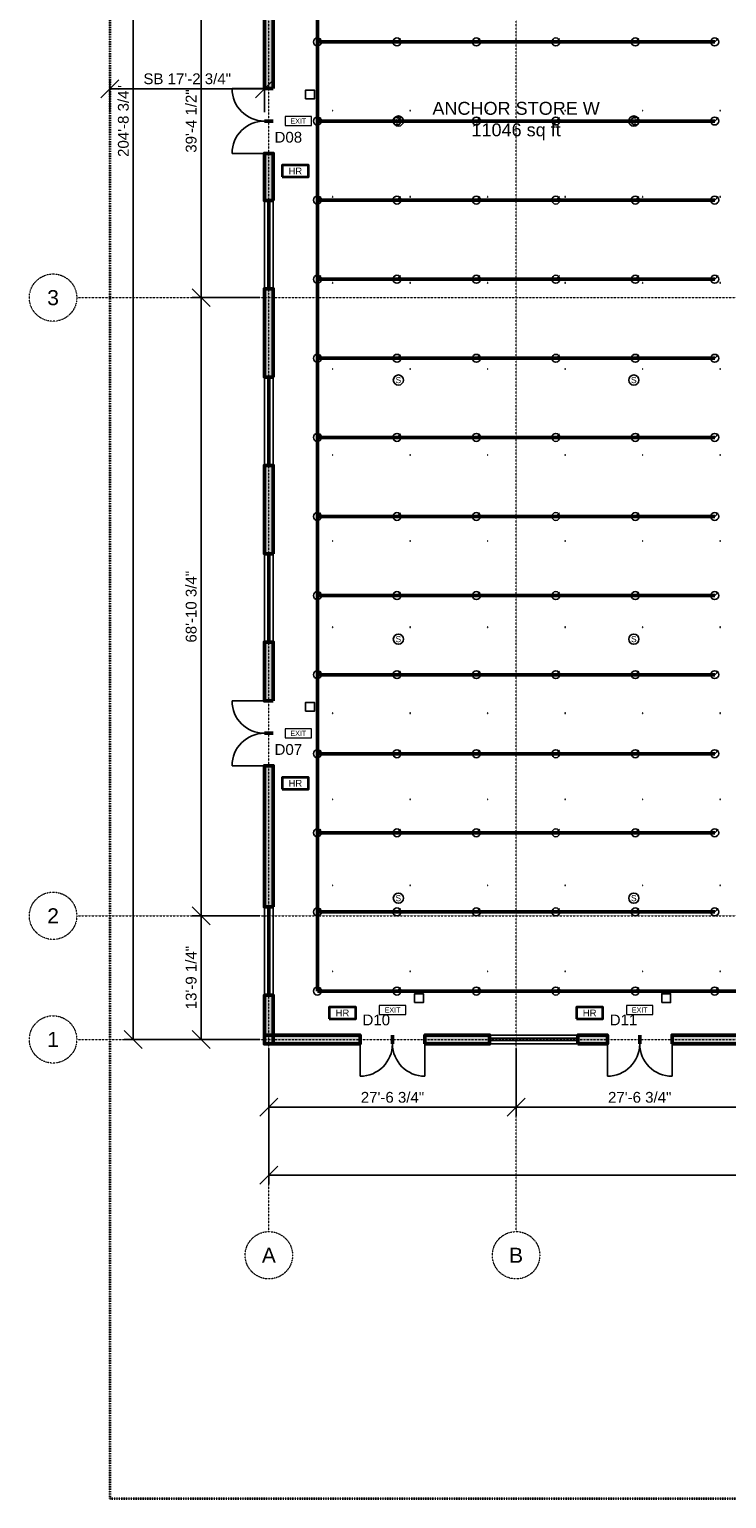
# Model space of a CAD drawing. Header units: inches. Extents: x -108 to 4832, y -12 to 3555.
# Tile 1 of 13: x -108 to 825, y 0 to 1965. Entities that reach past the tile are written whole.
import ezdxf
from ezdxf.enums import TextEntityAlignment as Align

# ---------------------------------------------------------------- set-up
doc = ezdxf.new("R2010")
doc.units = ezdxf.units.IN
doc.header["$LTSCALE"] = 0.03937
doc.header["$MEASUREMENT"] = 0
doc.linetypes.add('CENTER', pattern=[5.08, 3.175, -0.635, 0.635, -0.635])
doc.linetypes.add('PHANTOM', pattern=[6.35, 3.175, -0.635, 0.635, -0.635, 0.635, -0.635])
for name, color, linetype, lineweight in [('A-ANNO-DIMS', 1, 'Continuous', 18), ('A-ANNO-SYMB', 2, 'Continuous', 18), ('A-AREA-IDEN', 2, 'Continuous', 18), ('A-DOOR', 3, 'Continuous', 25), ('A-GLAZ', 4, 'Continuous', 25), ('A-WALL', 7, 'Continuous', 50), ('A-WALL-PATT', 8, 'Continuous', 9), ('C-PROP-LINE', 1, 'PHANTOM', 35), ('E-ANNO-TEXT', 52, 'Continuous', 18), ('E-FALM', 230, 'Continuous', 25), ('E-LITE-EMER', 40, 'Continuous', 18), ('FP-ANNO-TEXT', 14, 'Continuous', 18), ('FP-HOSE', 20, 'Continuous', 35), ('FP-SPRK-HEAD', 1, 'Continuous', 25), ('FP-SPRK-PIPE', 12, 'Continuous', 50), ('M-HVAC-SCD', 4, 'Continuous', 18), ('S-GRID', 1, 'CENTER', 13)]:
    doc.layers.add(name, color=color, linetype=linetype, lineweight=lineweight)
doc.styles.add('PK-ARIAL', font='arial.ttf')
doc.dimstyles.new('PK-96', dxfattribs={"dimscale": 192, "dimtxt": 0.075, "dimasz": 0.0625, "dimexe": 0.0625, "dimexo": 0.0625, "dimgap": 0.03125, "dimtad": 1, "dimdec": 4, "dimzin": 3, "dimdsep": 46, "dimlunit": 4, "dimtxsty": 'PK-ARIAL', "dimtsz": 0.0625, "dimcen": 2.5, "dimclrd": 256, "dimclre": 256, "dimclrt": 256, "dimazin": 3, "dimtfac": 1, "dimtmove": 0, "dimatfit": 3})

msp = doc.modelspace()

# ---------------------------------------------------------------- hatches: boundary and pattern name
at = {"layer": 'A-WALL-PATT'}
for points in [[(218.50394, 1885.82677), (218.50394, 2090.55118), (206.69291, 2090.55118), (206.69291, 1885.82677)], [(218.50394, 1736.22047), (218.50394, 1799.2126), (206.69291, 1799.2126), (206.69291, 1736.22047)], [(218.50394, 1500), (218.50394, 1618.11024), (206.69291, 1618.11024), (206.69291, 1500)], [(218.50394, 1263.77953), (218.50394, 1381.88976), (206.69291, 1381.88976), (206.69291, 1263.77953)], [(218.50394, 1066.92913), (218.50394, 1145.66929), (206.69291, 1145.66929), (206.69291, 1066.92913)], [(218.50394, 791.33858), (218.50394, 980.31496), (206.69291, 980.31496), (206.69291, 791.33858)], [(218.50394, 608.26772), (218.50394, 673.22835), (206.69291, 673.22835), (206.69291, 608.26772)], [(206.69291, 608.26772), (334.64567, 608.26772), (334.64567, 620.07874), (206.69291, 620.07874)], [(421.25984, 608.26772), (507.87402, 608.26772), (507.87402, 620.07874), (421.25984, 620.07874)], [(625.98425, 608.26772), (665.35433, 608.26772), (665.35433, 620.07874), (625.98425, 620.07874)], [(751.9685, 608.26772), (1106.29921, 608.26772), (1106.29921, 620.07874), (751.9685, 620.07874)]]:
    msp.add_hatch(color=256, dxfattribs=at).paths.add_polyline_path(points)

# ---------------------------------------------------------------- linework, layer by layer
at = {"layer": 'A-DOOR'}
for p, q in [((206.69291, 1885.82677), (163.38583, 1885.82677)), ((206.69291, 1799.2126), (163.38583, 1799.2126)), ((206.69291, 1066.92913), (163.38583, 1066.92913)), ((206.69291, 980.31496), (163.38583, 980.31496)), ((334.64567, 608.26772), (334.64567, 564.96063)), ((421.25984, 608.26772), (421.25984, 564.96063)), ((665.35433, 608.26772), (665.35433, 564.96063)), ((751.9685, 608.26772), (751.9685, 564.96063))]:
    msp.add_line(p, q, dxfattribs=at)
for centre, start, end in [((206.69291, 1885.82677), 180, -90), ((206.69291, 1799.2126), 90, 180), ((206.69291, 1066.92913), 180, -90), ((206.69291, 980.31496), 90, 180), ((334.64567, 608.26772), -90, 0), ((421.25984, 608.26772), 180, -90), ((665.35433, 608.26772), -90, 0), ((751.9685, 608.26772), 180, -90)]:
    msp.add_arc(centre, 43.30709, start, end, dxfattribs=at)
at = {"layer": 'A-GLAZ'}
for p, q in [((206.69291, 1618.11024), (206.69291, 1736.22047)), ((211.12205, 1618.11024), (211.12205, 1736.22047)), ((214.0748, 1618.11024), (214.0748, 1736.22047)), ((218.50394, 1618.11024), (218.50394, 1736.22047)), ((206.69291, 1381.88976), (206.69291, 1500)), ((211.12205, 1381.88976), (211.12205, 1500)), ((214.0748, 1381.88976), (214.0748, 1500)), ((218.50394, 1381.88976), (218.50394, 1500)), ((206.69291, 1145.66929), (206.69291, 1263.77953)), ((211.12205, 1145.66929), (211.12205, 1263.77953)), ((214.0748, 1145.66929), (214.0748, 1263.77953)), ((218.50394, 1145.66929), (218.50394, 1263.77953)), ((206.69291, 673.22835), (206.69291, 791.33858)), ((211.12205, 673.22835), (211.12205, 791.33858)), ((214.0748, 673.22835), (214.0748, 791.33858)), ((218.50394, 673.22835), (218.50394, 791.33858)), ((507.87402, 620.07874), (625.98425, 620.07874)), ((507.87402, 615.64961), (625.98425, 615.64961)), ((507.87402, 612.69685), (625.98425, 612.69685)), ((507.87402, 608.26772), (625.98425, 608.26772))]:
    msp.add_line(p, q, dxfattribs=at)
at = {"layer": 'A-WALL'}
for p, q in [((218.50394, 1885.82677), (206.69291, 1885.82677)), ((218.50394, 1842.51969), (206.69291, 1842.51969)), ((218.50394, 1842.51969), (206.69291, 1842.51969)), ((218.50394, 1799.2126), (206.69291, 1799.2126)), ((218.50394, 1736.22047), (206.69291, 1736.22047)), ((218.50394, 1618.11024), (206.69291, 1618.11024)), ((218.50394, 1500), (206.69291, 1500)), ((218.50394, 1381.88976), (206.69291, 1381.88976)), ((218.50394, 1263.77953), (206.69291, 1263.77953)), ((218.50394, 1145.66929), (206.69291, 1145.66929)), ((218.50394, 1066.92913), (206.69291, 1066.92913)), ((218.50394, 1023.62205), (206.69291, 1023.62205)), ((218.50394, 1023.62205), (206.69291, 1023.62205)), ((218.50394, 980.31496), (206.69291, 980.31496)), ((218.50394, 791.33858), (206.69291, 791.33858)), ((218.50394, 673.22835), (206.69291, 673.22835)), ((334.64567, 608.26772), (334.64567, 620.07874)), ((377.95276, 608.26772), (377.95276, 620.07874)), ((377.95276, 608.26772), (377.95276, 620.07874)), ((421.25984, 608.26772), (421.25984, 620.07874)), ((507.87402, 608.26772), (507.87402, 620.07874)), ((625.98425, 608.26772), (625.98425, 620.07874)), ((665.35433, 608.26772), (665.35433, 620.07874)), ((708.66142, 608.26772), (708.66142, 620.07874)), ((708.66142, 608.26772), (708.66142, 620.07874)), ((751.9685, 608.26772), (751.9685, 620.07874))]:
    msp.add_line(p, q, dxfattribs=at)
for points in [[(218.50394, 1885.82677), (218.50394, 2090.55118), (206.69291, 2090.55118), (206.69291, 1885.82677)], [(218.50394, 1736.22047), (218.50394, 1799.2126), (206.69291, 1799.2126), (206.69291, 1736.22047)], [(218.50394, 1500), (218.50394, 1618.11024), (206.69291, 1618.11024), (206.69291, 1500)], [(218.50394, 1263.77953), (218.50394, 1381.88976), (206.69291, 1381.88976), (206.69291, 1263.77953)], [(218.50394, 1066.92913), (218.50394, 1145.66929), (206.69291, 1145.66929), (206.69291, 1066.92913)], [(218.50394, 791.33858), (218.50394, 980.31496), (206.69291, 980.31496), (206.69291, 791.33858)], [(218.50394, 608.26772), (218.50394, 673.22835), (206.69291, 673.22835), (206.69291, 608.26772)], [(206.69291, 608.26772), (334.64567, 608.26772), (334.64567, 620.07874), (206.69291, 620.07874)], [(421.25984, 608.26772), (507.87402, 608.26772), (507.87402, 620.07874), (421.25984, 620.07874)], [(625.98425, 608.26772), (665.35433, 608.26772), (665.35433, 620.07874), (625.98425, 620.07874)], [(751.9685, 608.26772), (1106.29921, 608.26772), (1106.29921, 620.07874), (751.9685, 620.07874)]]:
    msp.add_lwpolyline(points, close=True, dxfattribs=at)
at = {"layer": 'C-PROP-LINE'}
msp.add_lwpolyline([(0, 0), (4724.40945, 0), (4724.40945, 3543.30709), (0, 3543.30709)], close=True, dxfattribs=at)
at = {"layer": 'E-FALM'}
for points in [[(261.81102, 1872.04724), (273.62205, 1872.04724), (273.62205, 1883.85827), (261.81102, 1883.85827)], [(261.81102, 1053.14961), (273.62205, 1053.14961), (273.62205, 1064.96063), (261.81102, 1064.96063)], [(407.48031, 663.38583), (419.29134, 663.38583), (419.29134, 675.19685), (407.48031, 675.19685)], [(738.18898, 663.38583), (750, 663.38583), (750, 675.19685), (738.18898, 675.19685)]]:
    msp.add_lwpolyline(points, close=True, dxfattribs=at)
for centre in [(385.82677, 1842.51969), (700.7874, 1842.51969), (385.82677, 1496.06299), (700.7874, 1496.06299), (385.82677, 1149.6063), (700.7874, 1149.6063), (385.82677, 803.14961), (700.7874, 803.14961)]:
    msp.add_circle(centre, 6.80315, dxfattribs=at)
at = {"layer": 'E-LITE-EMER'}
for points in [[(234.25197, 1836.61417), (269.68504, 1836.61417), (269.68504, 1848.4252), (234.25197, 1848.4252)], [(234.25197, 1017.71654), (269.68504, 1017.71654), (269.68504, 1029.52756), (234.25197, 1029.52756)], [(360.23622, 647.6378), (395.66929, 647.6378), (395.66929, 659.44882), (360.23622, 659.44882)], [(690.94488, 647.6378), (726.37795, 647.6378), (726.37795, 659.44882), (690.94488, 659.44882)]]:
    msp.add_lwpolyline(points, close=True, dxfattribs=at)
at = {"layer": 'FP-HOSE'}
for points in [[(230.31496, 1767.71654), (265.74803, 1767.71654), (265.74803, 1783.46457), (230.31496, 1783.46457)], [(230.31496, 948.8189), (265.74803, 948.8189), (265.74803, 964.56693), (230.31496, 964.56693)], [(293.30709, 641.73228), (328.74016, 641.73228), (328.74016, 657.48031), (293.30709, 657.48031)], [(624.01575, 641.73228), (659.44882, 641.73228), (659.44882, 657.48031), (624.01575, 657.48031)]]:
    msp.add_lwpolyline(points, close=True, dxfattribs=at)
at = {"layer": 'FP-SPRK-HEAD'}
for p, q in [((277.55906, 1948.30537), (282.32126, 1953.06758)), ((383.85827, 1948.30537), (388.62047, 1953.06758)), ((490.15748, 1948.30537), (494.91969, 1953.06758)), ((596.45669, 1948.30537), (601.2189, 1953.06758)), ((702.75591, 1948.30537), (707.51811, 1953.06758)), ((809.05512, 1948.30537), (813.81732, 1953.06758)), ((277.55906, 1842.51969), (282.32126, 1847.28189)), ((383.85827, 1842.51969), (388.62047, 1847.28189)), ((490.15748, 1842.51969), (494.91969, 1847.28189)), ((596.45669, 1842.51969), (601.2189, 1847.28189)), ((702.75591, 1842.51969), (707.51811, 1847.28189)), ((809.05512, 1842.51969), (813.81732, 1847.28189)), ((277.55906, 1736.734), (282.32126, 1741.4962)), ((383.85827, 1736.734), (388.62047, 1741.4962)), ((490.15748, 1736.734), (494.91969, 1741.4962)), ((596.45669, 1736.734), (601.2189, 1741.4962)), ((702.75591, 1736.734), (707.51811, 1741.4962)), ((809.05512, 1736.734), (813.81732, 1741.4962)), ((277.55906, 1630.94831), (282.32126, 1635.71051)), ((383.85827, 1630.94831), (388.62047, 1635.71051)), ((490.15748, 1630.94831), (494.91969, 1635.71051)), ((596.45669, 1630.94831), (601.2189, 1635.71051)), ((702.75591, 1630.94831), (707.51811, 1635.71051)), ((809.05512, 1630.94831), (813.81732, 1635.71051)), ((277.55906, 1525.16262), (282.32126, 1529.92482)), ((383.85827, 1525.16262), (388.62047, 1529.92482)), ((490.15748, 1525.16262), (494.91969, 1529.92482)), ((596.45669, 1525.16262), (601.2189, 1529.92482)), ((702.75591, 1525.16262), (707.51811, 1529.92482)), ((809.05512, 1525.16262), (813.81732, 1529.92482)), ((277.55906, 1419.37693), (282.32126, 1424.13913)), ((383.85827, 1419.37693), (388.62047, 1424.13913)), ((490.15748, 1419.37693), (494.91969, 1424.13913)), ((596.45669, 1419.37693), (601.2189, 1424.13913)), ((702.75591, 1419.37693), (707.51811, 1424.13913)), ((809.05512, 1419.37693), (813.81732, 1424.13913)), ((277.55906, 1313.59124), (282.32126, 1318.35344)), ((383.85827, 1313.59124), (388.62047, 1318.35344)), ((490.15748, 1313.59124), (494.91969, 1318.35344)), ((596.45669, 1313.59124), (601.2189, 1318.35344)), ((702.75591, 1313.59124), (707.51811, 1318.35344)), ((809.05512, 1313.59124), (813.81732, 1318.35344)), ((277.55906, 1207.80555), (282.32126, 1212.56775)), ((383.85827, 1207.80555), (388.62047, 1212.56775)), ((490.15748, 1207.80555), (494.91969, 1212.56775)), ((596.45669, 1207.80555), (601.2189, 1212.56775)), ((702.75591, 1207.80555), (707.51811, 1212.56775)), ((809.05512, 1207.80555), (813.81732, 1212.56775)), ((277.55906, 1102.01986), (282.32126, 1106.78206)), ((383.85827, 1102.01986), (388.62047, 1106.78206)), ((490.15748, 1102.01986), (494.91969, 1106.78206)), ((596.45669, 1102.01986), (601.2189, 1106.78206)), ((702.75591, 1102.01986), (707.51811, 1106.78206)), ((809.05512, 1102.01986), (813.81732, 1106.78206)), ((277.55906, 996.23417), (282.32126, 1000.99637)), ((383.85827, 996.23417), (388.62047, 1000.99637)), ((490.15748, 996.23417), (494.91969, 1000.99637)), ((596.45669, 996.23417), (601.2189, 1000.99637)), ((702.75591, 996.23417), (707.51811, 1000.99637)), ((809.05512, 996.23417), (813.81732, 1000.99637)), ((277.55906, 890.44848), (282.32126, 895.21068)), ((383.85827, 890.44848), (388.62047, 895.21068)), ((490.15748, 890.44848), (494.91969, 895.21068)), ((596.45669, 890.44848), (601.2189, 895.21068)), ((702.75591, 890.44848), (707.51811, 895.21068)), ((809.05512, 890.44848), (813.81732, 895.21068)), ((277.55906, 784.66279), (282.32126, 789.42499)), ((383.85827, 784.66279), (388.62047, 789.42499)), ((490.15748, 784.66279), (494.91969, 789.42499)), ((596.45669, 784.66279), (601.2189, 789.42499)), ((702.75591, 784.66279), (707.51811, 789.42499)), ((809.05512, 784.66279), (813.81732, 789.42499)), ((277.55906, 678.8771), (282.32126, 683.6393)), ((383.85827, 678.8771), (388.62047, 683.6393)), ((490.15748, 678.8771), (494.91969, 683.6393)), ((596.45669, 678.8771), (601.2189, 683.6393)), ((702.75591, 678.8771), (707.51811, 683.6393)), ((809.05512, 678.8771), (813.81732, 683.6393))]:
    msp.add_line(p, q, dxfattribs=at)
for centre in [(277.55906, 1948.30537), (383.85827, 1948.30537), (490.15748, 1948.30537), (596.45669, 1948.30537), (702.75591, 1948.30537), (809.05512, 1948.30537), (277.55906, 1842.51969), (383.85827, 1842.51969), (490.15748, 1842.51969), (596.45669, 1842.51969), (702.75591, 1842.51969), (809.05512, 1842.51969), (277.55906, 1736.734), (383.85827, 1736.734), (490.15748, 1736.734), (596.45669, 1736.734), (702.75591, 1736.734), (809.05512, 1736.734), (277.55906, 1630.94831), (383.85827, 1630.94831), (490.15748, 1630.94831), (596.45669, 1630.94831), (702.75591, 1630.94831), (809.05512, 1630.94831), (277.55906, 1525.16262), (383.85827, 1525.16262), (490.15748, 1525.16262), (596.45669, 1525.16262), (702.75591, 1525.16262), (809.05512, 1525.16262), (277.55906, 1419.37693), (383.85827, 1419.37693), (490.15748, 1419.37693), (596.45669, 1419.37693), (702.75591, 1419.37693), (809.05512, 1419.37693), (277.55906, 1313.59124), (383.85827, 1313.59124), (490.15748, 1313.59124), (596.45669, 1313.59124), (702.75591, 1313.59124), (809.05512, 1313.59124), (277.55906, 1207.80555), (383.85827, 1207.80555), (490.15748, 1207.80555), (596.45669, 1207.80555), (702.75591, 1207.80555), (809.05512, 1207.80555), (277.55906, 1102.01986), (383.85827, 1102.01986), (490.15748, 1102.01986), (596.45669, 1102.01986), (702.75591, 1102.01986), (809.05512, 1102.01986), (277.55906, 996.23417), (383.85827, 996.23417), (490.15748, 996.23417), (596.45669, 996.23417), (702.75591, 996.23417), (809.05512, 996.23417), (277.55906, 890.44848), (383.85827, 890.44848), (490.15748, 890.44848), (596.45669, 890.44848), (702.75591, 890.44848), (809.05512, 890.44848), (277.55906, 784.66279), (383.85827, 784.66279), (490.15748, 784.66279), (596.45669, 784.66279), (702.75591, 784.66279), (809.05512, 784.66279), (277.55906, 678.8771), (383.85827, 678.8771), (490.15748, 678.8771), (596.45669, 678.8771), (702.75591, 678.8771), (809.05512, 678.8771)]:
    msp.add_circle(centre, 5.29134, dxfattribs=at)
at = {"layer": 'FP-SPRK-PIPE'}
for p, q in [((277.55906, 1948.30537), (277.55906, 2054.09106)), ((277.55906, 1948.30537), (383.85827, 1948.30537)), ((277.55906, 1842.51969), (277.55906, 1948.30537)), ((383.85827, 1948.30537), (490.15748, 1948.30537)), ((490.15748, 1948.30537), (596.45669, 1948.30537)), ((596.45669, 1948.30537), (702.75591, 1948.30537)), ((702.75591, 1948.30537), (809.05512, 1948.30537)), ((277.55906, 1842.51969), (383.85827, 1842.51969)), ((277.55906, 1736.734), (277.55906, 1842.51969)), ((383.85827, 1842.51969), (490.15748, 1842.51969)), ((490.15748, 1842.51969), (596.45669, 1842.51969)), ((596.45669, 1842.51969), (702.75591, 1842.51969)), ((702.75591, 1842.51969), (809.05512, 1842.51969)), ((277.55906, 1736.734), (383.85827, 1736.734)), ((277.55906, 1630.94831), (277.55906, 1736.734)), ((383.85827, 1736.734), (490.15748, 1736.734)), ((490.15748, 1736.734), (596.45669, 1736.734)), ((596.45669, 1736.734), (702.75591, 1736.734)), ((702.75591, 1736.734), (809.05512, 1736.734)), ((277.55906, 1630.94831), (383.85827, 1630.94831)), ((277.55906, 1525.16262), (277.55906, 1630.94831)), ((383.85827, 1630.94831), (490.15748, 1630.94831)), ((490.15748, 1630.94831), (596.45669, 1630.94831)), ((596.45669, 1630.94831), (702.75591, 1630.94831)), ((702.75591, 1630.94831), (809.05512, 1630.94831)), ((277.55906, 1525.16262), (383.85827, 1525.16262)), ((277.55906, 1419.37693), (277.55906, 1525.16262)), ((383.85827, 1525.16262), (490.15748, 1525.16262)), ((490.15748, 1525.16262), (596.45669, 1525.16262)), ((596.45669, 1525.16262), (702.75591, 1525.16262)), ((702.75591, 1525.16262), (809.05512, 1525.16262)), ((277.55906, 1419.37693), (383.85827, 1419.37693)), ((277.55906, 1313.59124), (277.55906, 1419.37693)), ((383.85827, 1419.37693), (490.15748, 1419.37693)), ((490.15748, 1419.37693), (596.45669, 1419.37693)), ((596.45669, 1419.37693), (702.75591, 1419.37693)), ((702.75591, 1419.37693), (809.05512, 1419.37693)), ((277.55906, 1313.59124), (383.85827, 1313.59124)), ((277.55906, 1207.80555), (277.55906, 1313.59124)), ((383.85827, 1313.59124), (490.15748, 1313.59124)), ((490.15748, 1313.59124), (596.45669, 1313.59124)), ((596.45669, 1313.59124), (702.75591, 1313.59124)), ((702.75591, 1313.59124), (809.05512, 1313.59124)), ((277.55906, 1207.80555), (383.85827, 1207.80555)), ((277.55906, 1102.01986), (277.55906, 1207.80555)), ((383.85827, 1207.80555), (490.15748, 1207.80555)), ((490.15748, 1207.80555), (596.45669, 1207.80555)), ((596.45669, 1207.80555), (702.75591, 1207.80555)), ((702.75591, 1207.80555), (809.05512, 1207.80555)), ((277.55906, 1102.01986), (383.85827, 1102.01986)), ((277.55906, 996.23417), (277.55906, 1102.01986)), ((383.85827, 1102.01986), (490.15748, 1102.01986)), ((490.15748, 1102.01986), (596.45669, 1102.01986)), ((596.45669, 1102.01986), (702.75591, 1102.01986)), ((702.75591, 1102.01986), (809.05512, 1102.01986)), ((277.55906, 996.23417), (383.85827, 996.23417)), ((277.55906, 890.44848), (277.55906, 996.23417)), ((383.85827, 996.23417), (490.15748, 996.23417)), ((490.15748, 996.23417), (596.45669, 996.23417)), ((596.45669, 996.23417), (702.75591, 996.23417)), ((702.75591, 996.23417), (809.05512, 996.23417)), ((277.55906, 890.44848), (383.85827, 890.44848)), ((277.55906, 784.66279), (277.55906, 890.44848)), ((383.85827, 890.44848), (490.15748, 890.44848)), ((490.15748, 890.44848), (596.45669, 890.44848)), ((596.45669, 890.44848), (702.75591, 890.44848)), ((702.75591, 890.44848), (809.05512, 890.44848)), ((277.55906, 784.66279), (383.85827, 784.66279)), ((277.55906, 678.8771), (277.55906, 784.66279)), ((383.85827, 784.66279), (490.15748, 784.66279)), ((490.15748, 784.66279), (596.45669, 784.66279)), ((596.45669, 784.66279), (702.75591, 784.66279)), ((702.75591, 784.66279), (809.05512, 784.66279)), ((277.55906, 678.8771), (383.85827, 678.8771)), ((277.55906, 678.8771), (874.01575, 678.8771)), ((383.85827, 678.8771), (490.15748, 678.8771)), ((490.15748, 678.8771), (596.45669, 678.8771)), ((596.45669, 678.8771), (702.75591, 678.8771)), ((702.75591, 678.8771), (809.05512, 678.8771))]:
    msp.add_line(p, q, dxfattribs=at)
at = {"layer": 'M-HVAC-SCD'}
for p, q in [((297.60266, 1856.00161), (298.19786, 1856.59681)), ((297.60266, 1856.59681), (298.19786, 1856.00161)), ((401.2772, 1856.00161), (401.8724, 1856.59681)), ((401.2772, 1856.59681), (401.8724, 1856.00161)), ((504.95174, 1856.00161), (505.54694, 1856.59681)), ((504.95174, 1856.59681), (505.54694, 1856.00161)), ((608.62628, 1856.00161), (609.22149, 1856.59681)), ((608.62628, 1856.59681), (609.22149, 1856.00161)), ((712.30082, 1856.00161), (712.89603, 1856.59681)), ((712.30082, 1856.59681), (712.89603, 1856.00161)), ((815.97537, 1856.00161), (816.57057, 1856.59681)), ((815.97537, 1856.59681), (816.57057, 1856.00161)), ((297.60266, 1740.891), (298.19786, 1741.4862)), ((297.60266, 1741.4862), (298.19786, 1740.891)), ((401.2772, 1740.891), (401.8724, 1741.4862)), ((401.2772, 1741.4862), (401.8724, 1740.891)), ((504.95174, 1740.891), (505.54694, 1741.4862)), ((504.95174, 1741.4862), (505.54694, 1740.891)), ((608.62628, 1740.891), (609.22149, 1741.4862)), ((608.62628, 1741.4862), (609.22149, 1740.891)), ((712.30082, 1740.891), (712.89603, 1741.4862)), ((712.30082, 1741.4862), (712.89603, 1740.891)), ((815.97537, 1740.891), (816.57057, 1741.4862)), ((815.97537, 1741.4862), (816.57057, 1740.891)), ((297.60266, 1625.78039), (298.19786, 1626.37559)), ((297.60266, 1626.37559), (298.19786, 1625.78039)), ((401.2772, 1625.78039), (401.8724, 1626.37559)), ((401.2772, 1626.37559), (401.8724, 1625.78039)), ((504.95174, 1625.78039), (505.54694, 1626.37559)), ((504.95174, 1626.37559), (505.54694, 1625.78039)), ((608.62628, 1625.78039), (609.22149, 1626.37559)), ((608.62628, 1626.37559), (609.22149, 1625.78039)), ((712.30082, 1625.78039), (712.89603, 1626.37559)), ((712.30082, 1626.37559), (712.89603, 1625.78039)), ((815.97537, 1625.78039), (816.57057, 1626.37559)), ((815.97537, 1626.37559), (816.57057, 1625.78039)), ((297.60266, 1510.66978), (298.19786, 1511.26498)), ((297.60266, 1511.26498), (298.19786, 1510.66978)), ((401.2772, 1510.66978), (401.8724, 1511.26498)), ((401.2772, 1511.26498), (401.8724, 1510.66978)), ((504.95174, 1510.66978), (505.54694, 1511.26498)), ((504.95174, 1511.26498), (505.54694, 1510.66978)), ((608.62628, 1510.66978), (609.22149, 1511.26498)), ((608.62628, 1511.26498), (609.22149, 1510.66978)), ((712.30082, 1510.66978), (712.89603, 1511.26498)), ((712.30082, 1511.26498), (712.89603, 1510.66978)), ((815.97537, 1510.66978), (816.57057, 1511.26498)), ((815.97537, 1511.26498), (816.57057, 1510.66978)), ((297.60266, 1395.55917), (298.19786, 1396.15437)), ((297.60266, 1396.15437), (298.19786, 1395.55917)), ((401.2772, 1395.55917), (401.8724, 1396.15437)), ((401.2772, 1396.15437), (401.8724, 1395.55917)), ((504.95174, 1395.55917), (505.54694, 1396.15437)), ((504.95174, 1396.15437), (505.54694, 1395.55917)), ((608.62628, 1395.55917), (609.22149, 1396.15437)), ((608.62628, 1396.15437), (609.22149, 1395.55917)), ((712.30082, 1395.55917), (712.89603, 1396.15437)), ((712.30082, 1396.15437), (712.89603, 1395.55917)), ((815.97537, 1395.55917), (816.57057, 1396.15437)), ((815.97537, 1396.15437), (816.57057, 1395.55917)), ((297.60266, 1280.44856), (298.19786, 1281.04376)), ((297.60266, 1281.04376), (298.19786, 1280.44856)), ((401.2772, 1280.44856), (401.8724, 1281.04376)), ((401.2772, 1281.04376), (401.8724, 1280.44856)), ((504.95174, 1280.44856), (505.54694, 1281.04376)), ((504.95174, 1281.04376), (505.54694, 1280.44856)), ((608.62628, 1280.44856), (609.22149, 1281.04376)), ((608.62628, 1281.04376), (609.22149, 1280.44856)), ((712.30082, 1280.44856), (712.89603, 1281.04376)), ((712.30082, 1281.04376), (712.89603, 1280.44856)), ((815.97537, 1280.44856), (816.57057, 1281.04376)), ((815.97537, 1281.04376), (816.57057, 1280.44856)), ((297.60266, 1165.33794), (298.19786, 1165.93315)), ((297.60266, 1165.93315), (298.19786, 1165.33794)), ((401.2772, 1165.33794), (401.8724, 1165.93315)), ((401.2772, 1165.93315), (401.8724, 1165.33794)), ((504.95174, 1165.33794), (505.54694, 1165.93315)), ((504.95174, 1165.93315), (505.54694, 1165.33794)), ((608.62628, 1165.33794), (609.22149, 1165.93315)), ((608.62628, 1165.93315), (609.22149, 1165.33794)), ((712.30082, 1165.33794), (712.89603, 1165.93315)), ((712.30082, 1165.93315), (712.89603, 1165.33794)), ((815.97537, 1165.33794), (816.57057, 1165.93315)), ((815.97537, 1165.93315), (816.57057, 1165.33794)), ((297.60266, 1050.22733), (298.19786, 1050.82253)), ((297.60266, 1050.82253), (298.19786, 1050.22733)), ((401.2772, 1050.22733), (401.8724, 1050.82253)), ((401.2772, 1050.82253), (401.8724, 1050.22733)), ((504.95174, 1050.22733), (505.54694, 1050.82253)), ((504.95174, 1050.82253), (505.54694, 1050.22733)), ((608.62628, 1050.22733), (609.22149, 1050.82253)), ((608.62628, 1050.82253), (609.22149, 1050.22733)), ((712.30082, 1050.22733), (712.89603, 1050.82253)), ((712.30082, 1050.82253), (712.89603, 1050.22733)), ((815.97537, 1050.22733), (816.57057, 1050.82253)), ((815.97537, 1050.82253), (816.57057, 1050.22733)), ((297.60266, 935.11672), (298.19786, 935.71192)), ((297.60266, 935.71192), (298.19786, 935.11672)), ((401.2772, 935.11672), (401.8724, 935.71192)), ((401.2772, 935.71192), (401.8724, 935.11672)), ((504.95174, 935.11672), (505.54694, 935.71192)), ((504.95174, 935.71192), (505.54694, 935.11672)), ((608.62628, 935.11672), (609.22149, 935.71192)), ((608.62628, 935.71192), (609.22149, 935.11672)), ((712.30082, 935.11672), (712.89603, 935.71192)), ((712.30082, 935.71192), (712.89603, 935.11672)), ((815.97537, 935.11672), (816.57057, 935.71192)), ((815.97537, 935.71192), (816.57057, 935.11672)), ((297.60266, 820.00611), (298.19786, 820.60131)), ((297.60266, 820.60131), (298.19786, 820.00611)), ((401.2772, 820.00611), (401.8724, 820.60131)), ((401.2772, 820.60131), (401.8724, 820.00611)), ((504.95174, 820.00611), (505.54694, 820.60131)), ((504.95174, 820.60131), (505.54694, 820.00611)), ((608.62628, 820.00611), (609.22149, 820.60131)), ((608.62628, 820.60131), (609.22149, 820.00611)), ((712.30082, 820.00611), (712.89603, 820.60131)), ((712.30082, 820.60131), (712.89603, 820.00611)), ((815.97537, 820.00611), (816.57057, 820.60131)), ((815.97537, 820.60131), (816.57057, 820.00611)), ((297.60266, 704.8955), (298.19786, 705.4907)), ((297.60266, 705.4907), (298.19786, 704.8955)), ((401.2772, 704.8955), (401.8724, 705.4907)), ((401.2772, 705.4907), (401.8724, 704.8955)), ((504.95174, 704.8955), (505.54694, 705.4907)), ((504.95174, 705.4907), (505.54694, 704.8955)), ((608.62628, 704.8955), (609.22149, 705.4907)), ((608.62628, 705.4907), (609.22149, 704.8955)), ((712.30082, 704.8955), (712.89603, 705.4907)), ((712.30082, 705.4907), (712.89603, 704.8955)), ((815.97537, 704.8955), (816.57057, 705.4907)), ((815.97537, 705.4907), (816.57057, 704.8955))]:
    msp.add_line(p, q, dxfattribs=at)
for points in [[(297.60266, 1856.00161), (298.19786, 1856.00161), (298.19786, 1856.59681), (297.60266, 1856.59681)], [(401.2772, 1856.00161), (401.8724, 1856.00161), (401.8724, 1856.59681), (401.2772, 1856.59681)], [(504.95174, 1856.00161), (505.54694, 1856.00161), (505.54694, 1856.59681), (504.95174, 1856.59681)], [(608.62628, 1856.00161), (609.22149, 1856.00161), (609.22149, 1856.59681), (608.62628, 1856.59681)], [(712.30082, 1856.00161), (712.89603, 1856.00161), (712.89603, 1856.59681), (712.30082, 1856.59681)], [(815.97537, 1856.00161), (816.57057, 1856.00161), (816.57057, 1856.59681), (815.97537, 1856.59681)], [(297.60266, 1740.891), (298.19786, 1740.891), (298.19786, 1741.4862), (297.60266, 1741.4862)], [(401.2772, 1740.891), (401.8724, 1740.891), (401.8724, 1741.4862), (401.2772, 1741.4862)], [(504.95174, 1740.891), (505.54694, 1740.891), (505.54694, 1741.4862), (504.95174, 1741.4862)], [(608.62628, 1740.891), (609.22149, 1740.891), (609.22149, 1741.4862), (608.62628, 1741.4862)], [(712.30082, 1740.891), (712.89603, 1740.891), (712.89603, 1741.4862), (712.30082, 1741.4862)], [(815.97537, 1740.891), (816.57057, 1740.891), (816.57057, 1741.4862), (815.97537, 1741.4862)], [(297.60266, 1625.78039), (298.19786, 1625.78039), (298.19786, 1626.37559), (297.60266, 1626.37559)], [(401.2772, 1625.78039), (401.8724, 1625.78039), (401.8724, 1626.37559), (401.2772, 1626.37559)], [(504.95174, 1625.78039), (505.54694, 1625.78039), (505.54694, 1626.37559), (504.95174, 1626.37559)], [(608.62628, 1625.78039), (609.22149, 1625.78039), (609.22149, 1626.37559), (608.62628, 1626.37559)], [(712.30082, 1625.78039), (712.89603, 1625.78039), (712.89603, 1626.37559), (712.30082, 1626.37559)], [(815.97537, 1625.78039), (816.57057, 1625.78039), (816.57057, 1626.37559), (815.97537, 1626.37559)], [(297.60266, 1510.66978), (298.19786, 1510.66978), (298.19786, 1511.26498), (297.60266, 1511.26498)], [(401.2772, 1510.66978), (401.8724, 1510.66978), (401.8724, 1511.26498), (401.2772, 1511.26498)], [(504.95174, 1510.66978), (505.54694, 1510.66978), (505.54694, 1511.26498), (504.95174, 1511.26498)], [(608.62628, 1510.66978), (609.22149, 1510.66978), (609.22149, 1511.26498), (608.62628, 1511.26498)], [(712.30082, 1510.66978), (712.89603, 1510.66978), (712.89603, 1511.26498), (712.30082, 1511.26498)], [(815.97537, 1510.66978), (816.57057, 1510.66978), (816.57057, 1511.26498), (815.97537, 1511.26498)], [(297.60266, 1395.55917), (298.19786, 1395.55917), (298.19786, 1396.15437), (297.60266, 1396.15437)], [(401.2772, 1395.55917), (401.8724, 1395.55917), (401.8724, 1396.15437), (401.2772, 1396.15437)], [(504.95174, 1395.55917), (505.54694, 1395.55917), (505.54694, 1396.15437), (504.95174, 1396.15437)], [(608.62628, 1395.55917), (609.22149, 1395.55917), (609.22149, 1396.15437), (608.62628, 1396.15437)], [(712.30082, 1395.55917), (712.89603, 1395.55917), (712.89603, 1396.15437), (712.30082, 1396.15437)], [(815.97537, 1395.55917), (816.57057, 1395.55917), (816.57057, 1396.15437), (815.97537, 1396.15437)], [(297.60266, 1280.44856), (298.19786, 1280.44856), (298.19786, 1281.04376), (297.60266, 1281.04376)], [(401.2772, 1280.44856), (401.8724, 1280.44856), (401.8724, 1281.04376), (401.2772, 1281.04376)], [(504.95174, 1280.44856), (505.54694, 1280.44856), (505.54694, 1281.04376), (504.95174, 1281.04376)], [(608.62628, 1280.44856), (609.22149, 1280.44856), (609.22149, 1281.04376), (608.62628, 1281.04376)], [(712.30082, 1280.44856), (712.89603, 1280.44856), (712.89603, 1281.04376), (712.30082, 1281.04376)], [(815.97537, 1280.44856), (816.57057, 1280.44856), (816.57057, 1281.04376), (815.97537, 1281.04376)], [(297.60266, 1165.33794), (298.19786, 1165.33794), (298.19786, 1165.93315), (297.60266, 1165.93315)], [(401.2772, 1165.33794), (401.8724, 1165.33794), (401.8724, 1165.93315), (401.2772, 1165.93315)], [(504.95174, 1165.33794), (505.54694, 1165.33794), (505.54694, 1165.93315), (504.95174, 1165.93315)], [(608.62628, 1165.33794), (609.22149, 1165.33794), (609.22149, 1165.93315), (608.62628, 1165.93315)], [(712.30082, 1165.33794), (712.89603, 1165.33794), (712.89603, 1165.93315), (712.30082, 1165.93315)], [(815.97537, 1165.33794), (816.57057, 1165.33794), (816.57057, 1165.93315), (815.97537, 1165.93315)], [(297.60266, 1050.22733), (298.19786, 1050.22733), (298.19786, 1050.82253), (297.60266, 1050.82253)], [(401.2772, 1050.22733), (401.8724, 1050.22733), (401.8724, 1050.82253), (401.2772, 1050.82253)], [(504.95174, 1050.22733), (505.54694, 1050.22733), (505.54694, 1050.82253), (504.95174, 1050.82253)], [(608.62628, 1050.22733), (609.22149, 1050.22733), (609.22149, 1050.82253), (608.62628, 1050.82253)], [(712.30082, 1050.22733), (712.89603, 1050.22733), (712.89603, 1050.82253), (712.30082, 1050.82253)], [(815.97537, 1050.22733), (816.57057, 1050.22733), (816.57057, 1050.82253), (815.97537, 1050.82253)], [(297.60266, 935.11672), (298.19786, 935.11672), (298.19786, 935.71192), (297.60266, 935.71192)], [(401.2772, 935.11672), (401.8724, 935.11672), (401.8724, 935.71192), (401.2772, 935.71192)], [(504.95174, 935.11672), (505.54694, 935.11672), (505.54694, 935.71192), (504.95174, 935.71192)], [(608.62628, 935.11672), (609.22149, 935.11672), (609.22149, 935.71192), (608.62628, 935.71192)], [(712.30082, 935.11672), (712.89603, 935.11672), (712.89603, 935.71192), (712.30082, 935.71192)], [(815.97537, 935.11672), (816.57057, 935.11672), (816.57057, 935.71192), (815.97537, 935.71192)], [(297.60266, 820.00611), (298.19786, 820.00611), (298.19786, 820.60131), (297.60266, 820.60131)], [(401.2772, 820.00611), (401.8724, 820.00611), (401.8724, 820.60131), (401.2772, 820.60131)], [(504.95174, 820.00611), (505.54694, 820.00611), (505.54694, 820.60131), (504.95174, 820.60131)], [(608.62628, 820.00611), (609.22149, 820.00611), (609.22149, 820.60131), (608.62628, 820.60131)], [(712.30082, 820.00611), (712.89603, 820.00611), (712.89603, 820.60131), (712.30082, 820.60131)], [(815.97537, 820.00611), (816.57057, 820.00611), (816.57057, 820.60131), (815.97537, 820.60131)], [(297.60266, 704.8955), (298.19786, 704.8955), (298.19786, 705.4907), (297.60266, 705.4907)], [(401.2772, 704.8955), (401.8724, 704.8955), (401.8724, 705.4907), (401.2772, 705.4907)], [(504.95174, 704.8955), (505.54694, 704.8955), (505.54694, 705.4907), (504.95174, 705.4907)], [(608.62628, 704.8955), (609.22149, 704.8955), (609.22149, 705.4907), (608.62628, 705.4907)], [(712.30082, 704.8955), (712.89603, 704.8955), (712.89603, 705.4907), (712.30082, 705.4907)], [(815.97537, 704.8955), (816.57057, 704.8955), (816.57057, 705.4907), (815.97537, 705.4907)]]:
    msp.add_lwpolyline(points, close=True, dxfattribs=at)
at = {"layer": 'S-GRID'}
for p, q in [((212.59843, 357.16535), (212.59843, 3327.87402)), ((543.30709, 357.16535), (543.30709, 3327.87402)), ((-44.40945, 1606.29921), (4768.8189, 1606.29921)), ((-44.40945, 779.52756), (4768.8189, 779.52756)), ((-44.40945, 614.17323), (4768.8189, 614.17323))]:
    msp.add_line(p, q, dxfattribs=at)
for centre in [(-76.08945, 1606.29921), (-76.08945, 779.52756), (-76.08945, 614.17323), (212.59843, 325.48535), (543.30709, 325.48535)]:
    msp.add_circle(centre, 31.68, dxfattribs=at)

# ---------------------------------------------------------------- texts
at = {"layer": 'A-ANNO-SYMB', "style": 'PK-ARIAL'}
for s, p in [('D08', (238.66394, 1820.86614)), ('D07', (238.66394, 1001.9685)), ('D10', (356.29921, 640.23874)), ('D11', (687.00787, 640.23874))]:
    msp.add_text(s, height=14.4, dxfattribs=at).set_placement(p, align=Align.MIDDLE_CENTER)
at = {"layer": 'A-AREA-IDEN', "insert": (543.30709, 1842.51969), "char_height": 17.28, "attachment_point": 5, "style": 'PK-ARIAL'}
msp.add_mtext('ANCHOR STORE W\\P11046 sq ft', dxfattribs=at)
at = {"layer": 'E-ANNO-TEXT', "style": 'PK-ARIAL'}
for p in [(251.9685, 1842.51969), (251.9685, 1023.62205), (377.95276, 653.54331), (708.66142, 653.54331)]:
    msp.add_text('EXIT', height=6.80315, dxfattribs=at).set_placement(p, align=Align.MIDDLE_CENTER)
at = {"layer": 'E-FALM', "style": 'PK-ARIAL'}
for p in [(385.82677, 1842.51969), (700.7874, 1842.51969), (385.82677, 1496.06299), (700.7874, 1496.06299), (385.82677, 1149.6063), (700.7874, 1149.6063), (385.82677, 803.14961), (700.7874, 803.14961)]:
    msp.add_text('S', height=8.16378, dxfattribs=at).set_placement(p, align=Align.MIDDLE_CENTER)
at = {"layer": 'FP-ANNO-TEXT', "style": 'PK-ARIAL'}
for p in [(248.0315, 1775.59055), (248.0315, 956.69291), (311.02362, 649.6063), (641.73228, 649.6063)]:
    msp.add_text('HR', height=9.070866, dxfattribs=at).set_placement(p, align=Align.MIDDLE_CENTER)
at = {"layer": 'S-GRID', "style": 'PK-ARIAL'}
for s, p in [('3', (-76.08945, 1606.29921)), ('2', (-76.08945, 779.52756)), ('1', (-76.08945, 614.17323)), ('A', (212.59843, 325.48535)), ('B', (543.30709, 325.48535))]:
    msp.add_text(s, height=20.16, dxfattribs=at).set_placement(p, align=Align.MIDDLE_CENTER)

# ---------------------------------------------------------------- dimensions: what is measured, and where the dimension line sits
at = {"layer": 'A-ANNO-DIMS'}
for base, p1, p2, text in [((31.1811, 614.17323), (212.59843, 614.17323), (212.59843, 3070.86614), '204\'-8 3/4"'), ((121.88976, 1606.29921), (212.59843, 1606.29921), (212.59843, 2078.74016), '39\'-4 1/2"'), ((121.88976, 779.52756), (212.59843, 779.52756), (212.59843, 1606.29921), '68\'-10 3/4"'), ((121.88976, 614.17323), (212.59843, 614.17323), (212.59843, 779.52756), '13\'-9 1/4"')]:
    msp.add_linear_dim(base=base, p1=p1, p2=p2, angle=90, text=text, dimstyle='PK-96', dxfattribs=at).render()
for base, p1, p2, text in [((0, 1885.71969), (0, 1842.51969), (206.69291, 1842.51969), 'SB 17\'-2 3/4"'), ((212.59843, 523.46457), (212.59843, 614.17323), (543.30709, 614.17323), '27\'-6 3/4"'), ((212.59843, 432.75591), (212.59843, 614.17323), (4511.81102, 614.17323), '358\'-3 1/4"'), ((543.30709, 523.46457), (543.30709, 614.17323), (874.01575, 614.17323), '27\'-6 3/4"')]:
    msp.add_linear_dim(base=base, p1=p1, p2=p2, text=text, dimstyle='PK-96', dxfattribs=at).render()

doc.saveas('drawing.dxf')
